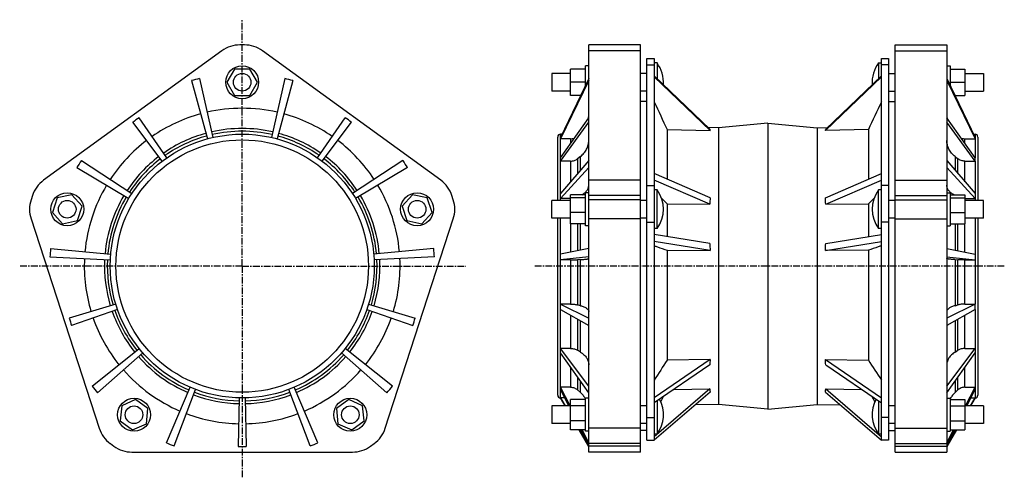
# Model space of a CAD drawing. Header units: millimetres. Extents: x -94 to 803, y -90 to 328.
import ezdxf

# ---------------------------------------------------------------- set-up
doc = ezdxf.new("R2010")
doc.units = ezdxf.units.MM
doc.header["$LTSCALE"] = 16.335
doc.linetypes.add('CENTER', pattern=[0.6, 0.375, -0.075, 0.075, -0.075])
doc.layers.get('0').update_dxf_attribs({"linetype": 'CONTINUOUS'})
doc.layers.add('DEFAULT_1', color=7, linetype='CENTER')

msp = doc.modelspace()

# ---------------------------------------------------------------- linework, layer by layer
at = {"color": 7, "linetype": 'Continuous'}
for p, q in [((110.89, 305.18), (106.89, 305.18)), ((424.48, -65.84), (424.48, 305.18)), ((471.48, 305.18), (424.48, 305.18)), ((471.48, -65.84), (471.48, 305.18)), ((703.48, -65.84), (703.48, 305.18)), ((703.48, 305.18), (750.48, 305.18)), ((750.48, 305.18), (750.48, -65.84)), ((90.43, 299.83), (-71.95, 181.86)), ((289.72, 181.86), (127.34, 299.83)), ((477.48, -54.94), (477.48, 292.69)), ((477.48, 292.69), (483.98, 292.69)), ((483.98, 292.69), (483.98, -54.94)), ((486.61, 288.79), (483.98, 288.79)), ((486.61, 288.79), (486.61, 274.46)), ((688.36, 288.79), (688.36, 274.46)), ((688.36, 288.79), (690.98, 288.79)), ((690.98, -54.94), (690.98, 292.69)), ((690.98, 292.69), (697.48, 292.69)), ((697.48, 292.69), (697.48, -54.94)), ((101.96, 283.19), (95.03, 271.19)), ((115.81, 283.19), (101.96, 283.19)), ((122.74, 271.19), (115.81, 283.19)), ((390.98, 279.19), (390.98, 263.19)), ((407.93, 279.19), (390.98, 279.19)), ((407.93, 259.19), (407.93, 283.19)), ((421.48, 283.19), (407.93, 283.19)), ((421.48, 268.28), (421.48, 286.19)), ((424.48, 286.19), (421.48, 286.19)), ((477.48, 279.19), (471.48, 279.19)), ((697.48, 279.19), (703.48, 279.19)), ((750.48, 286.19), (753.48, 286.19)), ((753.48, 286.19), (753.48, 268.28)), ((753.48, 283.19), (767.03, 283.19)), ((767.03, 283.19), (767.03, 259.19)), ((767.03, 279.19), (783.98, 279.19)), ((783.98, 279.19), (783.98, 263.19)), ((62.66, 272.68), (77.17, 219.63)), ((70.07, 274.54), (82.26, 220.91)), ((95.03, 271.19), (101.96, 259.19)), ((115.81, 259.19), (122.74, 271.19)), ((147.7, 274.54), (135.52, 220.91)), ((155.12, 272.68), (140.6, 219.63)), ((424.48, 274.54), (398.78, 220.91)), ((424.48, 272.68), (398.78, 219.63)), ((421.48, 271.19), (407.93, 271.19)), ((534.77, 228.47), (483.98, 276.97)), ((534.95, 227.33), (483.98, 276)), ((640.01, 227.33), (690.98, 276)), ((640.19, 228.47), (690.98, 276.97)), ((750.48, 274.54), (776.18, 220.91)), ((750.48, 272.68), (776.18, 219.63)), ((753.48, 271.19), (767.03, 271.19)), ((407.93, 263.19), (390.98, 263.19)), ((477.48, 263.19), (471.48, 263.19)), ((697.48, 263.19), (703.48, 263.19)), ((767.03, 263.19), (783.98, 263.19)), ((101.96, 259.19), (115.81, 259.19)), ((417.13, 259.19), (407.93, 259.19)), ((477.48, 253.69), (471.48, 253.69)), ((697.48, 253.69), (703.48, 253.69)), ((757.84, 259.19), (767.03, 259.19)), ((36.13, 199.37), (9.3, 234.66)), ((40.37, 202.45), (15.1, 238.88)), ((177.4, 202.45), (202.67, 238.88)), ((181.64, 199.37), (208.48, 234.66)), ((398.78, 202.45), (424.48, 238.88)), ((398.78, 199.37), (424.48, 234.66)), ((587.48, 233.97), (542.48, 229.74)), ((587.48, 233.97), (587.48, -26.59)), ((587.48, 233.97), (632.48, 229.74)), ((776.18, 202.45), (750.48, 238.88)), ((776.18, 199.37), (750.48, 234.66)), ((495.91, 228.01), (495.91, 182.76)), ((495.91, 228.01), (534.95, 227.33)), ((542.48, 229.74), (533.27, 229.91)), ((542.48, 229.74), (542.48, -22.36)), ((632.48, 229.74), (641.7, 229.91)), ((632.48, 229.74), (632.48, -22.36)), ((679.06, 228.01), (640.01, 227.33)), ((679.06, 228.01), (679.06, 182.76)), ((396.18, 163.45), (396.18, 221.29)), ((400.21, 223.89), (398.78, 223.89)), ((398.78, 219.63), (398.78, 220.91)), ((407.95, 219.63), (398.78, 219.63)), ((767.01, 219.63), (776.18, 219.63)), ((774.75, 223.89), (776.18, 223.89)), ((776.18, 220.91), (776.18, 219.63)), ((778.78, 221.29), (778.78, 163.45)), ((-37.55, 199.88), (8.42, 169.69)), ((255.32, 199.88), (209.35, 169.69)), ((398.78, 199.37), (398.78, 202.45)), ((424.48, 199.88), (398.78, 169.69)), ((407.95, 199.37), (398.78, 199.37)), ((416.87, 203.5), (414.32, 201.47)), ((750.48, 199.88), (776.18, 169.69)), ((758.1, 203.5), (760.65, 201.47)), ((767.01, 199.37), (776.18, 199.37)), ((776.18, 199.37), (776.18, 202.45)), ((-41.6, 193.4), (5.64, 165.24)), ((259.38, 193.4), (212.13, 165.24)), ((424.48, 193.4), (398.78, 165.24)), ((750.48, 193.4), (776.18, 165.24)), ((534.95, 165.89), (483.98, 187.91)), ((534.77, 160.15), (483.98, 182.1)), ((640.01, 165.89), (690.98, 187.91)), ((640.19, 160.15), (690.98, 182.1)), ((421.48, 140.45), (421.48, 170.45)), ((424.48, 170.45), (421.48, 170.45)), ((486.61, 173.05), (483.98, 173.05)), ((486.61, 137.85), (486.61, 173.05)), ((690.98, 173.05), (688.36, 173.05)), ((688.36, 137.85), (688.36, 173.05)), ((750.48, 170.45), (753.48, 170.45)), ((753.48, 170.45), (753.48, 140.45)), ((-82.12, 167.86), (-83.36, 164.05)), ((-59.69, 165.75), (-63.97, 152.57)), ((-46.13, 168.63), (-59.69, 165.75)), ((-36.86, 158.33), (-46.13, 168.63)), ((263.91, 168.63), (254.63, 158.33)), ((277.46, 165.75), (263.91, 168.63)), ((281.74, 152.57), (277.46, 165.75)), ((301.13, 164.05), (299.9, 167.86)), ((390.98, 147.45), (390.98, 163.45)), ((407.93, 163.45), (390.98, 163.45)), ((398.78, 165.24), (398.78, 169.69)), ((407.93, 165.24), (398.78, 165.24)), ((407.93, 142.27), (407.93, 168.63)), ((421.48, 168.63), (407.93, 168.63)), ((421.48, 165.75), (407.93, 165.75)), ((477.48, 163.45), (471.48, 163.45)), ((490.73, 165.42), (495.91, 160.46)), ((679.06, 160.46), (684.23, 165.42)), ((703.48, 163.45), (697.48, 163.45)), ((753.48, 168.63), (767.03, 168.63)), ((753.48, 165.75), (767.03, 165.75)), ((767.03, 168.63), (767.03, 142.27)), ((767.03, 165.24), (776.18, 165.24)), ((783.98, 163.45), (767.03, 163.45)), ((776.18, 169.69), (776.18, 165.24)), ((783.98, 147.45), (783.98, 163.45)), ((-63.97, 152.57), (-54.7, 142.27)), ((-41.14, 145.16), (-36.86, 158.33)), ((254.63, 158.33), (258.92, 145.16)), ((272.47, 142.27), (281.74, 152.57)), ((421.48, 152.57), (407.93, 152.57)), ((495.91, 160.46), (495.91, 130.49)), ((495.91, 160.46), (534.77, 160.15)), ((640.19, 160.15), (679.06, 160.46)), ((679.06, 160.46), (679.06, 130.49)), ((753.48, 152.57), (767.03, 152.57)), ((-83.36, 146.75), (-21.34, -44.14)), ((-54.7, 142.27), (-41.14, 145.16)), ((239.11, -44.14), (301.13, 146.75)), ((258.92, 145.16), (272.47, 142.27)), ((407.93, 147.45), (390.98, 147.45)), ((396.18, -13.88), (396.18, 147.45)), ((477.48, 147.45), (471.48, 147.45)), ((703.48, 147.45), (697.48, 147.45)), ((783.98, 147.45), (767.03, 147.45)), ((778.78, 147.45), (778.78, -13.91)), ((421.48, 142.27), (407.93, 142.27)), ((424.48, 140.45), (421.48, 140.45)), ((486.61, 137.85), (483.98, 137.85)), ((690.98, 137.85), (688.36, 137.85)), ((750.48, 140.45), (753.48, 140.45)), ((753.48, 142.27), (767.03, 142.27)), ((534.77, 124.35), (483.98, 132.37)), ((534.95, 117.91), (483.98, 125.96)), ((640.01, 117.91), (690.98, 125.96)), ((640.19, 124.35), (690.98, 132.37)), ((-65.59, 119.57), (-10.82, 114.59)), ((283.37, 119.57), (228.59, 114.59)), ((424.48, 119.57), (398.78, 114.59)), ((495.91, 118.02), (495.91, 18.01)), ((495.91, 118.02), (534.95, 117.91)), ((679.06, 118.02), (640.01, 117.91)), ((679.06, 118.02), (679.06, 18.01)), ((750.48, 119.57), (776.18, 114.59)), ((-66.12, 111.95), (-11.18, 109.36)), ((283.89, 111.95), (228.95, 109.36)), ((398.78, 109.36), (398.78, 114.59)), ((424.48, 111.95), (398.78, 109.36)), ((407.95, 109.36), (398.78, 109.36)), ((416.87, 109.6), (414.32, 109.48)), ((750.48, 111.95), (776.18, 109.36)), ((758.1, 109.6), (760.65, 109.48)), ((767.01, 109.36), (776.18, 109.36)), ((776.18, 114.59), (776.18, 109.36)), ((-6.21, 69.05), (-48.66, 56.28)), ((-4.59, 64.06), (-46.45, 49.45)), ((222.37, 64.06), (264.22, 49.45)), ((223.99, 69.05), (266.44, 56.28)), ((398.78, 64.06), (398.78, 69.05)), ((398.78, 69.05), (424.48, 56.28)), ((407.95, 69.05), (398.78, 69.05)), ((398.78, 64.06), (424.48, 49.45)), ((416.87, 67.56), (414.32, 68.29)), ((776.18, 64.06), (750.48, 49.45)), ((776.18, 69.05), (750.49, 56.28)), ((758.1, 67.56), (760.65, 68.29)), ((767.01, 69.05), (776.18, 69.05)), ((776.18, 64.06), (776.18, 69.05)), ((-27.85, -5.85), (15.08, 28.54)), ((245.62, -5.85), (202.69, 28.54)), ((424.48, -5.85), (398.78, 28.54)), ((398.78, 24.52), (398.78, 28.54)), ((407.95, 28.54), (398.78, 28.54)), ((750.48, -5.85), (776.18, 28.54)), ((767.01, 28.54), (776.18, 28.54)), ((776.18, 28.54), (776.18, 24.52)), ((-22.94, -11.71), (18.45, 24.52)), ((240.71, -11.71), (199.33, 24.52)), ((424.48, -11.71), (398.78, 24.52)), ((416.87, 25.3), (414.32, 26.89)), ((534.95, 18.5), (483.98, -16.56)), ((534.95, 18.5), (495.91, 18.01)), ((640.01, 18.5), (690.98, -16.56)), ((640.01, 18.5), (679.06, 18.01)), ((750.48, -11.71), (776.18, 24.52)), ((758.1, 25.3), (760.65, 26.89)), ((534.77, 13.81), (483.98, -21.12)), ((640.19, 13.81), (690.98, -21.12)), ((39.87, -57.34), (61.53, -6.79)), ((46.96, -60.2), (66.4, -8.75)), ((170.82, -60.2), (151.37, -8.75)), ((177.9, -57.34), (156.24, -6.79)), ((407.44, -23.82), (398.78, -6.79)), ((398.78, -8.75), (398.78, -6.79)), ((407.95, -6.79), (398.78, -6.79)), ((406.31, -23.82), (398.78, -8.75)), ((534.77, -8.32), (483.98, -51.86)), ((501.85, -8.83), (534.77, -8.32)), ((640.19, -8.32), (673.11, -8.83)), ((640.19, -8.32), (690.98, -51.86)), ((767.01, -6.79), (776.18, -6.79)), ((767.52, -23.82), (776.18, -6.79)), ((768.65, -23.82), (776.18, -8.75)), ((776.18, -6.79), (776.18, -8.75)), ((106.26, -16.48), (105.3, -60.8)), ((111.51, -16.48), (112.48, -60.8)), ((398.78, -16.48), (403.04, -23.82)), ((402.64, -16.48), (398.78, -16.48)), ((403.02, -23.82), (398.78, -16.51)), ((416.87, -11.55), (414.32, -9.21)), ((421.48, -46.82), (421.48, -16.82)), ((424.48, -16.82), (421.48, -16.82)), ((534.95, -11.16), (483.98, -54.85)), ((490.03, -20.1), (492.62, -15.18)), ((640.01, -11.16), (690.98, -54.85)), ((682.35, -15.18), (684.93, -20.1)), ((750.48, -16.82), (753.48, -16.82)), ((753.48, -16.82), (753.48, -46.82)), ((758.1, -11.55), (760.65, -9.21)), ((776.18, -16.48), (771.93, -23.82)), ((771.94, -23.82), (776.18, -16.51)), ((772.32, -16.48), (776.18, -16.48)), ((776.18, -16.51), (776.18, -16.48)), ((-0.78, -23.67), (-2.23, -37.45)), ((11.88, -18.04), (-0.78, -23.67)), ((23.09, -26.18), (11.88, -18.04)), ((21.64, -39.96), (23.09, -26.18)), ((205.89, -18.04), (194.68, -26.18)), ((194.68, -26.18), (196.13, -39.96)), ((218.55, -23.67), (205.89, -18.04)), ((220, -37.45), (218.55, -23.67)), ((390.98, -23.82), (390.98, -39.82)), ((407.93, -23.82), (390.98, -23.82)), ((407.93, -45.6), (407.93, -18.04)), ((421.48, -18.04), (407.93, -18.04)), ((421.48, -23.67), (407.93, -23.67)), ((477.48, -23.82), (471.48, -23.82)), ((486.61, -19.32), (486.61, -49.42)), ((542.48, -22.36), (521.46, -22.73)), ((587.48, -26.59), (542.48, -22.36)), ((587.48, -26.59), (632.48, -22.36)), ((632.48, -22.36), (653.51, -22.73)), ((688.36, -19.32), (688.36, -49.42)), ((703.48, -23.82), (697.48, -23.82)), ((753.48, -18.04), (767.03, -18.04)), ((753.48, -23.67), (767.03, -23.67)), ((767.03, -18.04), (767.03, -45.6)), ((783.98, -23.82), (767.03, -23.82)), ((783.98, -23.82), (783.98, -39.82)), ((-2.23, -37.45), (8.98, -45.6)), ((8.98, -45.6), (21.64, -39.96)), ((196.13, -39.96), (208.79, -45.6)), ((208.79, -45.6), (220, -37.45)), ((407.93, -39.82), (390.98, -39.82)), ((421.48, -37.45), (407.93, -37.45)), ((477.48, -39.82), (471.48, -39.82)), ((703.48, -39.82), (697.48, -39.82)), ((753.48, -37.45), (767.03, -37.45)), ((783.98, -39.82), (767.03, -39.82)), ((421.48, -45.6), (407.93, -45.6)), ((424.48, -60.84), (415.65, -45.6)), ((415.67, -45.6), (424.48, -60.8)), ((424.48, -60.2), (417.19, -45.6)), ((424.48, -57.34), (418.51, -45.6)), ((424.48, -46.82), (421.48, -46.82)), ((477.48, -46.31), (471.48, -46.31)), ((486.61, -49.42), (483.98, -49.42)), ((690.98, -49.42), (688.36, -49.42)), ((697.48, -46.31), (703.48, -46.31)), ((750.48, -60.2), (757.77, -45.6)), ((750.48, -57.34), (756.45, -45.6)), ((750.48, -60.84), (759.32, -45.6)), ((759.3, -45.6), (750.48, -60.8)), ((750.48, -46.82), (753.48, -46.82)), ((753.48, -45.6), (767.03, -45.6)), ((-11.16, -58.14), (-7.93, -60.49)), ((225.7, -60.49), (228.94, -58.14)), ((477.48, -54.94), (483.98, -54.94)), ((697.48, -54.94), (690.98, -54.94)), ((8.53, -65.84), (209.24, -65.84)), ((471.48, -65.84), (424.48, -65.84)), ((703.48, -65.84), (750.48, -65.84))]:
    msp.add_line(p, q, dxfattribs=at)
at = {"color": 9, "linetype": 'Continuous'}
for p, q in [((471.48, 299.83), (424.48, 299.83)), ((703.48, 299.83), (750.48, 299.83)), ((477.48, 286.96), (483.98, 286.96)), ((697.48, 286.96), (690.98, 286.96)), ((398.78, 220.91), (398.78, 223.89)), ((398.78, 202.45), (398.78, 219.63)), ((407.95, 219.63), (407.95, 215.45)), ((767.01, 215.45), (767.01, 219.63)), ((776.18, 223.89), (776.18, 220.91)), ((776.18, 219.63), (776.18, 202.45)), ((398.78, 169.69), (398.78, 199.37)), ((407.95, 199.37), (407.95, 180.46)), ((414.32, 201.47), (414.32, 187.94)), ((416.87, 190.93), (416.87, 203.5)), ((758.1, 203.5), (758.1, 190.93)), ((760.65, 187.94), (760.65, 201.47)), ((767.01, 180.46), (767.01, 199.37)), ((776.18, 199.37), (776.18, 169.69)), ((471.48, 181.86), (424.48, 181.86)), ((703.48, 181.86), (750.48, 181.86)), ((477.48, 177.1), (483.98, 177.1)), ((697.48, 177.1), (690.98, 177.1)), ((398.78, 163.45), (398.78, 165.24)), ((471.48, 167.86), (424.48, 167.86)), ((471.48, 164.05), (424.48, 164.05)), ((703.48, 167.86), (750.48, 167.86)), ((703.48, 164.05), (750.48, 164.05)), ((776.18, 165.24), (776.18, 163.45)), ((398.78, 114.59), (398.78, 147.45)), ((471.48, 146.75), (424.48, 146.75)), ((477.48, 143.56), (483.98, 143.56)), ((697.48, 143.56), (690.98, 143.56)), ((703.48, 146.75), (750.48, 146.75)), ((776.18, 147.45), (776.18, 114.59)), ((407.95, 142.27), (407.95, 116.37)), ((414.32, 142.27), (414.32, 117.6)), ((416.87, 118.09), (416.87, 142.27)), ((758.1, 142.27), (758.1, 118.09)), ((760.65, 117.6), (760.65, 142.27)), ((767.01, 116.37), (767.01, 142.27)), ((398.78, 69.05), (398.78, 109.36)), ((407.95, 109.36), (407.95, 69.05)), ((414.32, 109.48), (414.32, 68.29)), ((416.87, 67.56), (416.87, 109.6)), ((758.1, 109.6), (758.1, 67.56)), ((760.65, 68.29), (760.65, 109.48)), ((767.01, 69.05), (767.01, 109.36)), ((776.18, 109.36), (776.18, 69.05)), ((398.78, 28.54), (398.78, 64.06)), ((776.18, 64.06), (776.18, 28.54)), ((407.95, 58.85), (407.95, 28.54)), ((414.32, 55.23), (414.32, 26.89)), ((760.65, 26.89), (760.65, 55.23)), ((767.01, 28.54), (767.01, 58.85)), ((416.87, 25.3), (416.87, 53.78)), ((758.1, 53.78), (758.1, 25.3)), ((398.78, -6.79), (398.78, 24.52)), ((776.18, 24.52), (776.18, -6.79)), ((407.95, 11.59), (407.95, -6.79)), ((767.01, -6.79), (767.01, 11.59)), ((414.32, 2.62), (414.32, -9.21)), ((760.65, -9.21), (760.65, 2.62)), ((398.78, -16.48), (398.78, -8.75)), ((416.87, -11.55), (416.87, -0.97)), ((758.1, -0.97), (758.1, -11.55)), ((776.18, -8.75), (776.18, -16.48)), ((477.48, -34.21), (483.98, -34.21)), ((697.48, -34.21), (690.98, -34.21)), ((471.48, -44.14), (424.48, -44.14)), ((703.48, -44.14), (750.48, -44.14)), ((471.48, -58.14), (424.48, -58.14)), ((471.48, -60.49), (424.48, -60.49)), ((703.48, -58.14), (750.48, -58.14)), ((703.48, -60.49), (750.48, -60.49))]:
    msp.add_line(p, q, dxfattribs=at)
at = {"color": 7, "linetype": 'Continuous'}
for centre, radius in [((108.89, 271.19), 15), ((108.89, 271.19), 8), ((108.89, 103.69), 120.2), ((108.89, 103.69), 115), ((-50.42, 155.45), 15), ((268.19, 155.45), 15), ((-50.42, 155.45), 8), ((268.19, 155.45), 8), ((10.43, -31.82), 15), ((207.34, -31.82), 15), ((10.43, -31.82), 8), ((207.34, -31.82), 8)]:
    msp.add_circle(centre, radius, dxfattribs=at)
for centre, radius, start, end in [((106.89, 277.18), 28, 90, 126), ((110.89, 277.18), 28, 54, 90), ((463.18, 271.19), 29.3, 355.58235, 36.9188), ((711.78, 271.19), 29.3, 143.0812, 184.41765), ((108.89, 103.69), 175.2, 102.8, 105.3), ((108.89, 103.69), 175.2, 74.7, 77.2), ((400.27, 242.37), 24.22, 350.59982, 359.99724), ((774.7, 242.37), 24.22, 180.00276, 189.40018), ((108.89, 103.69), 164.53, 124.75, 127.25), ((108.89, 103.69), 164.53, 52.75, 55.25), ((398.78, 221.29), 2.6, 90, 180), ((407.96, 228.92), 9.29, 269.97933, 291.47559), ((767.01, 228.92), 9.29, 248.52441, 270.02067), ((776.18, 221.29), 2.6, 0, 90), ((108.89, 103.69), 175.2, 146.7, 149.2), ((108.89, 103.69), 175.2, 30.8, 33.3), ((-55.49, 159.21), 28, 126, 162), ((273.27, 159.21), 28, 18, 54), ((463.18, 155.45), 29.3, 323.0812, 36.9188), ((711.78, 155.45), 29.3, 143.0812, 216.9188), ((-56.73, 155.4), 28, 162, 198), ((274.5, 155.4), 28, 342, 18), ((108.89, 103.69), 175.2, 174.8, 177.3), ((108.89, 103.69), 175.2, 2.7, 5.2), ((108.89, 103.69), 164.53, 196.75, 199.25), ((108.89, 103.69), 164.53, 340.75, 343.25), ((108.89, 103.69), 175.2, 218.7, 221.2), ((108.89, 103.69), 175.2, 318.8, 321.3), ((398.78, -13.91), 2.6, 180, 270), ((401.23, -28.93), 23.35, 29.83382, 30.86472), ((463.18, -31.82), 29.3, 323.0812, 28.69179), ((711.78, -31.82), 29.3, 151.30821, 216.9188), ((773.74, -28.93), 23.35, 149.13528, 150.16618), ((776.18, -13.91), 2.6, 270, 360), ((5.29, -35.49), 28, 198, 234), ((212.48, -35.49), 28, 306, 342), ((8.53, -37.84), 28, 234, 270), ((108.89, 103.69), 175.2, 246.8, 249.3), ((108.89, 103.69), 164.53, 268.75, 271.25), ((108.89, 103.69), 175.2, 290.7, 293.2), ((209.24, -37.84), 28, 270, 306)]:
    msp.add_arc(centre, radius, start, end, dxfattribs=at)
at = {"color": 9, "linetype": 'Continuous'}
for radius, start, end in [(143.77, 105.3, 124.75), (143.77, 77.2, 102.8), (143.77, 55.25, 74.7), (125.38, 105.3, 124.75), (125.38, 77.2, 102.8), (122.84, 77.2, 102.8), (125.38, 55.25, 74.7), (143.77, 127.25, 146.7), (122.84, 105.3, 124.75), (122.84, 55.25, 74.7), (143.77, 33.3, 52.75), (125.38, 127.25, 146.7), (122.84, 127.25, 146.7), (122.84, 33.3, 52.75), (125.38, 33.3, 52.75), (143.77, 149.2, 174.8), (143.77, 5.2, 30.8), (125.38, 149.2, 174.8), (122.84, 149.2, 174.8), (122.84, 5.2, 30.8), (125.38, 5.2, 30.8), (143.77, 177.3, 196.75), (125.38, 177.3, 196.75), (122.84, 177.3, 196.75), (122.84, 343.25, 2.7), (125.38, 343.25, 2.7), (143.77, 343.25, 2.7), (122.84, 199.25, 218.7), (122.84, 321.3, 340.75), (143.77, 199.25, 218.7), (125.38, 199.25, 218.7), (125.38, 321.3, 340.75), (143.77, 321.3, 340.75), (125.38, 221.2, 246.8), (122.84, 221.2, 246.8), (122.84, 293.2, 318.8), (125.38, 293.2, 318.8), (143.77, 221.2, 246.8), (143.77, 293.2, 318.8), (125.38, 249.3, 268.75), (122.84, 249.3, 268.75), (122.84, 271.25, 290.7), (125.38, 271.25, 290.7), (143.77, 249.3, 268.75), (143.77, 271.25, 290.7)]:
    msp.add_arc((108.89, 103.69), radius, start, end, dxfattribs=at)
at = {"color": 7, "linetype": 'Continuous'}
for centre, major_axis, ratio, start_param, end_param in [((663.1, 105.93), (127.99, -123.55), 0.074956, -3.069363, -3.01688), ((511.86, 105.93), (127.99, 123.55), 0.074956, -0.124713, -0.07223), ((663.1, 104.7), (111.46, -103.07), 0.616962, -2.675612, -2.623129), ((511.86, 104.7), (111.46, 103.07), 0.616962, -0.518464, -0.465981), ((663.1, 104.06), (105.98, -85.68), 0.844594, -2.542528, -2.490045), ((511.86, 104.06), (105.98, 85.68), 0.844594, -0.651548, -0.599064), ((663.1, 102.08), (119.56, 113.83), 0.409525, 2.717343, 2.769827), ((511.86, 102.08), (119.56, -113.83), 0.409525, 0.371766, 0.424249), ((663.1, 101.69), (124.94, 120.12), 0.243755, 2.911401, 2.963885), ((511.86, 101.69), (124.94, -120.12), 0.243755, 0.177708, 0.230191)]:
    msp.add_ellipse(centre, major_axis=major_axis, ratio=ratio, start_param=start_param, end_param=end_param, dxfattribs=at)
for points in [[(483.98, 253.32), (487.96, 244.88), (491.93, 236.45), (495.91, 228.01)], [(690.98, 253.32), (687.01, 244.88), (683.03, 236.45), (679.06, 228.01)], [(495.91, 18.01), (491.93, 11.93), (487.96, 5.85), (483.98, -0.23)], [(679.06, 18.01), (683.03, 11.93), (687.01, 5.85), (690.98, -0.23)]]:
    msp.add_open_spline(points, degree=3, dxfattribs=at)
for points, knots in [([(416.87, 203.5), (418.04, 204.43), (420.18, 206.49), (422.23, 209.52), (423.4, 212.1), (424.02, 214.08), (424.4, 216.1), (424.48, 217.46), (424.48, 218.13)], [0, 0, 0, 0, 0.264159, 0.516901, 0.639852, 0.760969, 0.880816, 1, 1, 1, 1]), ([(758.1, 203.5), (756.92, 204.43), (754.79, 206.49), (752.73, 209.52), (751.57, 212.1), (750.94, 214.08), (750.57, 216.1), (750.48, 217.46), (750.48, 218.13)], [0, 0, 0, 0, 0.264159, 0.516901, 0.639852, 0.760969, 0.880816, 1, 1, 1, 1]), ([(407.95, 199.37), (408.54, 199.37), (409.71, 199.46), (411.4, 199.87), (412.96, 200.53), (413.89, 201.13), (414.32, 201.47)], [0, 0, 0, 0, 0.258319, 0.513057, 0.761064, 1, 1, 1, 1]), ([(767.01, 199.37), (766.42, 199.37), (765.25, 199.46), (763.57, 199.87), (762.01, 200.53), (761.07, 201.13), (760.65, 201.47)], [0, 0, 0, 0, 0.258319, 0.513057, 0.761064, 1, 1, 1, 1]), ([(418.2, 168.63), (418.69, 168.92), (419.61, 169.52), (420.87, 170.51), (421.96, 171.55), (422.87, 172.64), (423.58, 173.77), (424.1, 174.93), (424.41, 176.11), (424.48, 176.91), (424.48, 177.31)], [0, 0, 0, 0, 0.151921, 0.294908, 0.429143, 0.555103, 0.673664, 0.78612, 0.894212, 1, 1, 1, 1]), ([(756.76, 168.63), (756.28, 168.92), (755.35, 169.52), (754.09, 170.51), (753, 171.55), (752.1, 172.64), (751.38, 173.77), (750.86, 174.93), (750.55, 176.11), (750.48, 176.91), (750.48, 177.31)], [0, 0, 0, 0, 0.151921, 0.294908, 0.429143, 0.555103, 0.673664, 0.78612, 0.894212, 1, 1, 1, 1]), ([(483.98, 122.21), (484.98, 121.86), (488.95, 120.46), (492.93, 119.07), (495.91, 118.02)], [0, 0, 0, 0, 0.250026, 1, 1, 1, 1]), ([(690.98, 122.21), (689.99, 121.86), (686.01, 120.46), (682.04, 119.07), (679.06, 118.02)], [0, 0, 0, 0, 0.250026, 1, 1, 1, 1]), ([(407.95, 109.36), (409.1, 109.36), (410.77, 109.37), (412.89, 109.42), (413.86, 109.46), (414.32, 109.48)], [0, 0, 0, 0, 0.541078, 0.785586, 1, 1, 1, 1]), ([(416.87, 109.6), (417.44, 109.63), (418.52, 109.68), (420.03, 109.78), (421.34, 109.88), (422.29, 109.97), (422.94, 110.05), (423.34, 110.11), (423.68, 110.16), (423.96, 110.22), (424.16, 110.27), (424.28, 110.31), (424.35, 110.34), (424.41, 110.37), (424.45, 110.4), (424.48, 110.43), (424.48, 110.45), (424.48, 110.47)], [0, 0, 0, 0, 0.222158, 0.419365, 0.589728, 0.731681, 0.791591, 0.843945, 0.88865, 0.925641, 0.954912, 0.966683, 0.976577, 0.984657, 0.991042, 0.995979, 1, 1, 1, 1]), ([(758.1, 109.6), (757.53, 109.63), (756.45, 109.68), (754.93, 109.78), (753.62, 109.88), (752.67, 109.97), (752.02, 110.05), (751.62, 110.11), (751.28, 110.16), (751, 110.22), (750.81, 110.27), (750.68, 110.31), (750.61, 110.34), (750.56, 110.37), (750.52, 110.4), (750.49, 110.43), (750.48, 110.45), (750.48, 110.47)], [0, 0, 0, 0, 0.222158, 0.419365, 0.589728, 0.731681, 0.791591, 0.843945, 0.88865, 0.925641, 0.954912, 0.966683, 0.976577, 0.984657, 0.991042, 0.995979, 1, 1, 1, 1]), ([(767.01, 109.36), (765.86, 109.36), (764.19, 109.37), (762.07, 109.42), (761.1, 109.46), (760.65, 109.48)], [0, 0, 0, 0, 0.541078, 0.785586, 1, 1, 1, 1]), ([(407.95, 69.05), (408.54, 69.05), (409.69, 69.02), (411.36, 68.88), (412.9, 68.64), (413.87, 68.42), (414.32, 68.29)], [0, 0, 0, 0, 0.273305, 0.536992, 0.781941, 1, 1, 1, 1]), ([(416.87, 67.56), (417.44, 67.39), (418.53, 67.05), (420.05, 66.46), (421.37, 65.84), (422.47, 65.18), (423.34, 64.49), (423.99, 63.78), (424.33, 63.14), (424.46, 62.63), (424.48, 62.38), (424.48, 62.26)], [0, 0, 0, 0, 0.183916, 0.350722, 0.499601, 0.630276, 0.743176, 0.839846, 0.92353, 0.962262, 1, 1, 1, 1]), ([(758.1, 67.56), (757.52, 67.39), (756.43, 67.05), (754.91, 66.46), (753.59, 65.84), (752.49, 65.18), (751.62, 64.49), (750.98, 63.78), (750.64, 63.14), (750.5, 62.63), (750.48, 62.38), (750.48, 62.26)], [0, 0, 0, 0, 0.183916, 0.350722, 0.499601, 0.630276, 0.743176, 0.839846, 0.92353, 0.962262, 1, 1, 1, 1]), ([(767.01, 69.05), (766.42, 69.05), (765.27, 69.02), (763.6, 68.88), (762.06, 68.64), (761.09, 68.42), (760.65, 68.29)], [0, 0, 0, 0, 0.273305, 0.536992, 0.781941, 1, 1, 1, 1]), ([(407.95, 28.54), (408.54, 28.54), (409.7, 28.47), (411.38, 28.15), (412.94, 27.64), (413.88, 27.16), (414.32, 26.89)], [0, 0, 0, 0, 0.264496, 0.522862, 0.769521, 1, 1, 1, 1]), ([(767.01, 28.54), (766.42, 28.54), (765.26, 28.47), (763.58, 28.15), (762.03, 27.64), (761.08, 27.16), (760.65, 26.89)], [0, 0, 0, 0, 0.264496, 0.522862, 0.769521, 1, 1, 1, 1]), ([(416.87, 25.3), (418.02, 24.58), (419.62, 23.38), (421.42, 21.51), (422.52, 20.07), (423.39, 18.56), (424.02, 17), (424.4, 15.41), (424.48, 14.33), (424.48, 13.8)], [0, 0, 0, 0, 0.282551, 0.414305, 0.539998, 0.660293, 0.776168, 0.888906, 1, 1, 1, 1]), ([(758.1, 25.3), (756.95, 24.58), (755.34, 23.38), (753.54, 21.51), (752.44, 20.07), (751.58, 18.56), (750.95, 17), (750.57, 15.41), (750.48, 14.33), (750.48, 13.8)], [0, 0, 0, 0, 0.282551, 0.414305, 0.539998, 0.660293, 0.776168, 0.888906, 1, 1, 1, 1]), ([(407.95, -6.79), (408.54, -6.79), (409.72, -6.89), (411.41, -7.36), (412.98, -8.13), (413.9, -8.82), (414.32, -9.21)], [0, 0, 0, 0, 0.253393, 0.505302, 0.754464, 1, 1, 1, 1]), ([(767.01, -6.79), (766.42, -6.79), (765.25, -6.89), (763.55, -7.36), (761.99, -8.13), (761.07, -8.82), (760.65, -9.21)], [0, 0, 0, 0, 0.253393, 0.505302, 0.754464, 1, 1, 1, 1]), ([(416.87, -11.55), (417.73, -12.34), (419.33, -14.04), (420.68, -15.95), (421.27, -16.95)], [0, 0, 0, 0, 0.502926, 1, 1, 1, 1]), ([(758.1, -11.55), (757.24, -12.34), (755.63, -14.04), (754.29, -15.95), (753.69, -16.95)], [0, 0, 0, 0, 0.502926, 1, 1, 1, 1])]:
    msp.add_open_spline(points, degree=3, knots=knots, dxfattribs=at)
at = {"layer": 'DEFAULT_1', "color": 7, "linetype": 'CENTER'}
for p, q in [((108.89, 103.69), (108.89, 328.22)), ((108.89, 103.69), (-93.7, 103.69)), ((108.89, 103.69), (312.5, 103.69)), ((108.89, 103.69), (108.89, -89.77)), ((802.84, 103.69), (374.8, 103.69))]:
    msp.add_line(p, q, dxfattribs=at)

doc.saveas('drawing.dxf')
